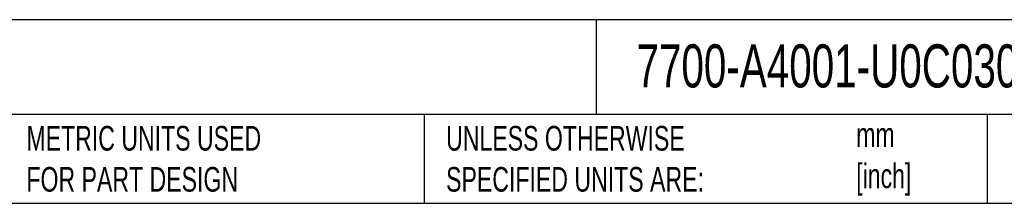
# Model space of a CAD drawing. Header units: millimetres. Extents: x 6 to 273, y 6 to 210.
# Tile 2 of 11: x 106 to 191, y 6 to 22. Entities that reach past the tile are written whole.
import ezdxf

# ---------------------------------------------------------------- set-up
doc = ezdxf.new("R2010")
doc.units = ezdxf.units.MM
doc.linetypes.add('SLD-Solid', pattern=[0])
doc.layers.add('TEXT', color=140, linetype='SLD-Solid', lineweight=25)
doc.styles.add('SLDTEXTSTYLE0', font='TXT', dxfattribs={"width": 0.7})

msp = doc.modelspace()

# ---------------------------------------------------------------- linework, layer by layer
at = {"layer": 'TEXT'}
for p, q in [((273.05, 22.126), (6.35, 22.126)), ((155.759, 22.126), (155.759, 13.97)), ((273.05, 13.97), (6.35, 13.97)), ((140.998, 13.97), (140.998, 6.35)), ((189.301, 13.97), (189.301, 6.35)), ((6.35, 6.35), (273.05, 6.35))]:
    msp.add_line(p, q, dxfattribs=at)

# ---------------------------------------------------------------- texts
at = {"layer": 'TEXT', "attachment_point": 1, "style": 'SLDTEXTSTYLE0'}
for s, insert, char_height in [('7700-A4001-U0C0300', (159.208, 20.006), 3.70417), ('METRIC UNITS USED ^JFOR PART DESIGN', (106.854, 12.997), 2.11667), ('UNLESS OTHERWISE ^JSPECIFIED UNITS ARE:', (142.869, 12.997), 2.11667), ('mm^J[inch]', (178.064, 13.297), 2.1167)]:
    msp.add_mtext(s, dxfattribs=dict(at, insert=insert, char_height=char_height))

doc.saveas('drawing.dxf')
